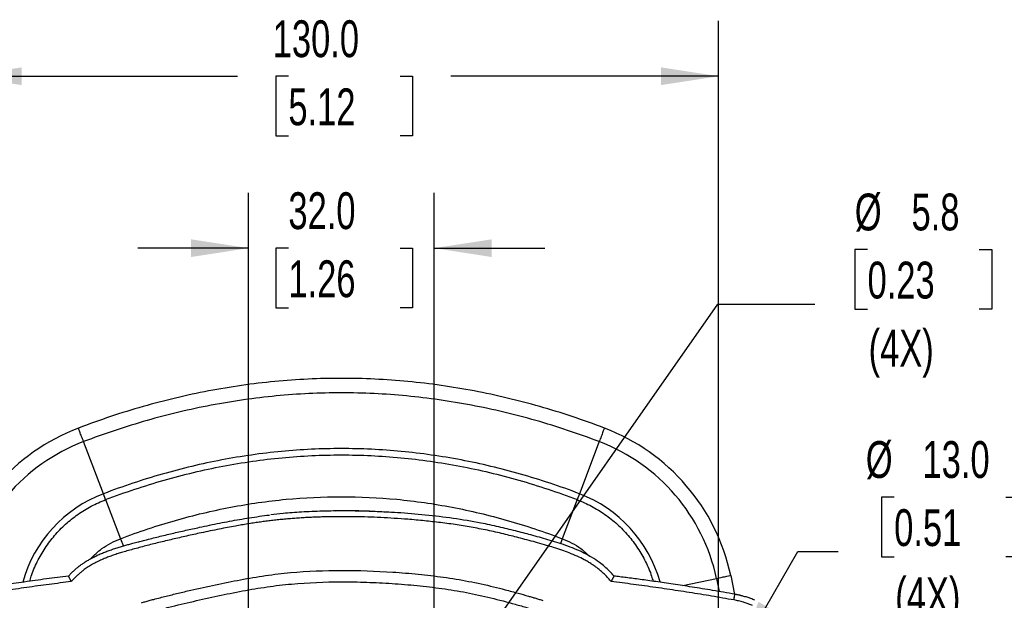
# Model space of a CAD drawing. Header units: millimetres. Extents: x 19 to 819, y 19 to 629.
# Tile 6 of 46: x 121 to 291, y 302 to 402. Entities that reach past the tile are written whole.
import ezdxf

# ---------------------------------------------------------------- set-up
doc = ezdxf.new("R2010")
doc.units = ezdxf.units.MM
doc.header["$LTSCALE"] = 3
doc.layers.add('DIMENSIONS', color=140, linetype='Continuous', lineweight=25)
doc.styles.add('SLDTEXTSTYLE0', font='TXT', dxfattribs={"width": 0.7})
doc.dimstyles.new('SLDDIMSTYLE0', dxfattribs={"dimtxt": 6.474023, "dimasz": 9.906, "dimexe": 0, "dimexo": 0.0625, "dimgap": 1.618506, "dimtad": 0, "dimtih": 1, "dimtoh": 1, "dimrnd": 1e-09, "dimzin": 4, "dimdsep": 46, "dimtxsty": 'SLDTEXTSTYLE0', "dimsah": 1, "dimcen": 0.09, "dimadec": 0, "dimazin": 1, "dimtfac": 1, "dimtofl": 0, "dimtmove": 0, "dimatfit": 3, "dimfxl": 0, "dimfrac": 2, "dimtolj": 1, "dimtzin": 12, "dimarcsym": 0})
doc.dimstyles.new('SLDDIMSTYLE1', dxfattribs={"dimtxt": 6.474023, "dimasz": 9.906, "dimexe": 0, "dimexo": 0.0625, "dimgap": 1.618506, "dimtad": 0, "dimtih": 1, "dimtoh": 1, "dimrnd": 1e-09, "dimzin": 4, "dimdsep": 46, "dimtxsty": 'SLDTEXTSTYLE0', "dimsah": 1, "dimcen": 0.09, "dimadec": 0, "dimazin": 1, "dimtfac": 1, "dimtmove": 0, "dimatfit": 0, "dimfxl": 0, "dimfrac": 2, "dimtolj": 1, "dimtzin": 12, "dimarcsym": 0})
doc.dimstyles.new('SLDDIMSTYLE3', dxfattribs={"dimtxt": 6.474023, "dimasz": 9.906, "dimexe": 0, "dimexo": 0.0625, "dimgap": 1.618506, "dimtad": 0, "dimtih": 1, "dimtoh": 1, "dimrnd": 1e-09, "dimzin": 12, "dimdsep": 46, "dimtxsty": 'SLDTEXTSTYLE0', "dimsah": 1, "dimcen": 0, "dimadec": 0, "dimazin": 3, "dimtfac": 1, "dimtofl": 0, "dimtmove": 0, "dimatfit": 3, "dimfxl": 0, "dimfrac": 2, "dimtolj": 1, "dimtzin": 12, "dimarcsym": 0})
doc.dimstyles.new('SLDDIMSTYLE4', dxfattribs={"dimtxt": 6.474023, "dimasz": 9.906, "dimexe": 0, "dimexo": 0.0625, "dimgap": 1.618506, "dimtad": 0, "dimtih": 1, "dimtoh": 1, "dimrnd": 1e-09, "dimzin": 4, "dimdsep": 46, "dimtxsty": 'SLDTEXTSTYLE0', "dimsah": 1, "dimcen": 0, "dimadec": 0, "dimazin": 1, "dimtfac": 1, "dimtofl": 0, "dimtmove": 0, "dimatfit": 3, "dimfxl": 0, "dimfrac": 2, "dimtolj": 1, "dimtzin": 12, "dimarcsym": 0})

# ---------------------------------------------------------------- blocks, each defined once
blk = doc.blocks.new('_D_11')
at = {"layer": 'DIMENSIONS'}
for p, q in [((160.57, 292.63), (160.57, 372.34)), ((192.57, 292.63), (192.57, 372.34)), ((160.57, 362.82), (141.52, 362.82)), ((167.44, 362.82), (165.26, 362.82)), ((165.26, 362.82), (165.26, 352.53)), ((186.68, 362.82), (188.85, 362.82)), ((188.85, 362.82), (188.85, 352.53)), ((192.57, 362.82), (211.62, 362.82)), ((165.26, 352.53), (167.44, 352.53)), ((188.85, 352.53), (186.68, 352.53))]:
    blk.add_line(p, q, dxfattribs=at)
for points in [[(160.57, 362.82), (150.67, 364.34), (150.67, 361.29)], [(192.57, 362.82), (202.48, 361.29), (202.48, 364.34)]]:
    blk.add_solid(points, dxfattribs=at)
at = {"layer": 'DIMENSIONS', "char_height": 6.35, "attachment_point": 1, "style": 'SLDTEXTSTYLE0'}
for s, insert in [('32.0', (167.44, 372.45)), ('1.26', (167.44, 360.72))]:
    blk.add_mtext(s, dxfattribs=dict(at, insert=insert))
blk = doc.blocks.new('_D_12')
at = {"layer": 'DIMENSIONS'}
for p, q in [((111.57, 299.73), (111.57, 401.98)), ((241.57, 299.73), (241.57, 401.98)), ((111.57, 392.45), (158.66, 392.45)), ((167.44, 392.45), (165.26, 392.45)), ((165.26, 392.45), (165.26, 382.16)), ((186.68, 392.45), (188.85, 392.45)), ((188.85, 392.45), (188.85, 382.16)), ((241.57, 392.45), (195.45, 392.45)), ((165.26, 382.16), (167.44, 382.16)), ((188.85, 382.16), (186.68, 382.16))]:
    blk.add_line(p, q, dxfattribs=at)
for points in [[(111.57, 392.45), (121.48, 390.93), (121.48, 393.98)], [(241.57, 392.45), (231.67, 393.98), (231.67, 390.93)]]:
    blk.add_solid(points, dxfattribs=at)
at = {"layer": 'DIMENSIONS', "char_height": 6.35, "attachment_point": 1, "style": 'SLDTEXTSTYLE0'}
for s, insert in [('130.0', (164.74, 402.09)), ('5.12', (167.44, 390.35))]:
    blk.add_mtext(s, dxfattribs=dict(at, insert=insert))
blk = doc.blocks.new('_D_13')
at = {"layer": 'DIMENSIONS'}
for p, q in [((267.25, 362.59), (265.07, 362.59)), ((265.07, 362.59), (265.07, 352.3)), ((286.48, 362.59), (288.66, 362.59)), ((288.66, 362.59), (288.66, 352.3)), ((194.24, 285.75), (241.47, 353.19)), ((241.47, 353.19), (258.14, 353.19)), ((265.07, 352.3), (267.25, 352.3)), ((288.66, 352.3), (286.48, 352.3))]:
    blk.add_line(p, q, dxfattribs=at)
blk.add_solid([(194.24, 285.75), (201.17, 292.99), (198.67, 294.74)], dxfattribs=at)
at = {"layer": 'DIMENSIONS', "char_height": 6.35, "attachment_point": 1, "style": 'SLDTEXTSTYLE0'}
for s, insert in [('%%c', (265.05, 372.23)), ('5.8', (274.83, 372.23)), ('0.23', (267.25, 360.49)), ('(4X)', (267.43, 348.75))]:
    blk.add_mtext(s, dxfattribs=dict(at, insert=insert))
blk = doc.blocks.new('_D_14')
at = {"layer": 'DIMENSIONS'}
for p, q in [((271.84, 319.92), (269.66, 319.92)), ((269.66, 319.92), (269.66, 309.63)), ((291.08, 319.92), (293.25, 319.92)), ((293.25, 319.92), (293.25, 309.63)), ((244.82, 292.51), (255.22, 310.52)), ((255.22, 310.52), (262.19, 310.52)), ((269.66, 309.63), (271.84, 309.63)), ((293.25, 309.63), (291.08, 309.63))]:
    blk.add_line(p, q, dxfattribs=at)
blk.add_solid([(244.82, 292.51), (251.1, 300.32), (248.46, 301.85)], dxfattribs=at)
at = {"layer": 'DIMENSIONS', "char_height": 6.35, "attachment_point": 1, "style": 'SLDTEXTSTYLE0'}
for s, insert in [('%%c', (266.95, 329.56)), ('13.0', (276.72, 329.56)), ('0.51', (271.84, 317.82)), ('(4X)', (272.02, 306.08))]:
    blk.add_mtext(s, dxfattribs=dict(at, insert=insert))

msp = doc.modelspace()

# ---------------------------------------------------------------- linework, layer by layer
for p, q in [((135.558, 320.49), (132.14, 329.468)), ((221.01, 329.468), (217.592, 320.49)), ((135.946, 319.47), (135.558, 320.49)), ((135.946, 319.47), (138.508, 312.741)), ((217.203, 319.47), (214.641, 312.741)), ((217.592, 320.49), (217.203, 319.47)), ((176.58, 317.532), (175.484, 317.501)), ((138.508, 312.741), (138.997, 311.457)), ((214.641, 312.741), (214.313, 311.878)), ((235.399, 304.64), (241.227, 305.885)), ((241.227, 305.885), (241.658, 303.617)), ((243.674, 306.408), (244.299, 303.115))]:
    msp.add_line(p, q)
for centre, radius, start, end in [((143.703, 299.097), 35, 110.844, 167.94214), ((209.446, 299.097), 35, 12.05786, 69.156), ((143.703, 299.097), 32.498, 110.844, 167.94214), ((209.446, 299.097), 32.498, 12.05786, 69.156), ((143.703, 299.097), 22.891, 110.844, 164.42672), ((209.446, 299.097), 22.891, 15.65272, 69.156)]:
    msp.add_arc(centre, radius, start, end)
for points, knots in [([(221.9, 331.806), (220.071, 332.502), (218.227, 333.161), (214.502, 334.403), (212.631, 334.982), (207.041, 336.578), (203.272, 337.478), (195.688, 338.922), (191.877, 339.467), (184.238, 340.194), (180.407, 340.377), (172.743, 340.377), (168.912, 340.194), (161.272, 339.467), (157.461, 338.922), (149.878, 337.478), (146.109, 336.578), (140.519, 334.982), (138.647, 334.403), (134.923, 333.161), (133.079, 332.502), (131.25, 331.806)], [0.41910394, 0.41910394, 0.41910394, 0.41910394, 0.42939977, 0.42939977, 0.43959084, 0.43959084, 0.45984966, 0.45984966, 0.47996028, 0.47996028, 0.5, 0.5, 0.52003973, 0.52003973, 0.54015035, 0.54015035, 0.56040916, 0.56040916, 0.57060023, 0.57060023, 0.58089607, 0.58089607, 0.58089607, 0.58089607]), ([(221.01, 329.468), (219.214, 330.152), (217.402, 330.799), (213.745, 332.018), (211.908, 332.586), (206.424, 334.152), (202.728, 335.034), (195.295, 336.449), (191.562, 336.984), (184.079, 337.696), (180.327, 337.875), (172.823, 337.875), (169.071, 337.696), (161.588, 336.984), (157.854, 336.449), (150.422, 335.034), (146.725, 334.152), (141.241, 332.586), (139.405, 332.018), (135.748, 330.799), (133.936, 330.152), (132.14, 329.468)], [0.41910394, 0.41910394, 0.41910394, 0.41910394, 0.42939977, 0.42939977, 0.43959084, 0.43959084, 0.45984966, 0.45984966, 0.47996028, 0.47996028, 0.5, 0.5, 0.52003973, 0.52003973, 0.54015035, 0.54015035, 0.56040916, 0.56040916, 0.57060023, 0.57060023, 0.58089607, 0.58089607, 0.58089607, 0.58089607]), ([(132.14, 329.468), (132.025, 329.769), (131.907, 330.078), (131.687, 330.658), (131.584, 330.926), (131.417, 331.366), (131.352, 331.536), (131.269, 331.756), (131.25, 331.806), (131.25, 331.806)], [0, 0, 0, 0, 0.25, 0.25, 0.5, 0.5, 0.75, 0.75, 1, 1, 1, 1]), ([(221.9, 331.806), (221.9, 331.806), (221.881, 331.756), (221.798, 331.536), (221.733, 331.366), (221.565, 330.926), (221.463, 330.658), (221.242, 330.078), (221.125, 329.769), (221.01, 329.468)], [0, 0, 0, 0, 0.25, 0.25, 0.5, 0.5, 0.75, 0.75, 1, 1, 1, 1]), ([(217.592, 320.49), (215.921, 321.126), (214.233, 321.729), (210.838, 322.86), (209.136, 323.387), (204.056, 324.837), (200.641, 325.652), (193.787, 326.957), (190.351, 327.449), (183.469, 328.104), (180.022, 328.269), (173.128, 328.269), (169.681, 328.104), (162.799, 327.449), (159.363, 326.957), (152.509, 325.652), (149.093, 324.837), (144.014, 323.387), (142.312, 322.86), (138.917, 321.729), (137.229, 321.126), (135.558, 320.49)], [0.41910394, 0.41910394, 0.41910394, 0.41910394, 0.42939977, 0.42939977, 0.43959084, 0.43959084, 0.45984966, 0.45984966, 0.47996028, 0.47996028, 0.5, 0.5, 0.52003973, 0.52003973, 0.54015035, 0.54015035, 0.56040916, 0.56040916, 0.57060023, 0.57060023, 0.58089607, 0.58089607, 0.58089607, 0.58089607]), ([(135.946, 319.47), (137.603, 320.101), (139.277, 320.699), (142.642, 321.82), (144.329, 322.342), (149.362, 323.779), (152.746, 324.587), (159.534, 325.879), (162.937, 326.366), (169.75, 327.014), (173.162, 327.177), (179.987, 327.177), (183.4, 327.014), (190.213, 326.366), (193.616, 325.879), (200.404, 324.587), (203.787, 323.779), (208.821, 322.342), (210.508, 321.82), (213.873, 320.699), (215.546, 320.101), (217.203, 319.47)], [0.41910394, 0.41910394, 0.41910394, 0.41910394, 0.42939977, 0.42939977, 0.43959084, 0.43959084, 0.45984966, 0.45984966, 0.47996028, 0.47996028, 0.5, 0.5, 0.52003973, 0.52003973, 0.54015035, 0.54015035, 0.56040916, 0.56040916, 0.57060023, 0.57060023, 0.58089607, 0.58089607, 0.58089607, 0.58089607]), ([(122.865, 305.37), (122.945, 305.67), (123.256, 306.844), (124.129, 308.788), (125.468, 311.151), (127.111, 313.322), (129.006, 315.275), (131.132, 316.971), (133.443, 318.412), (135.112, 319.117), (135.946, 319.47)], [0, 0, 0, 0, 0.0465837, 0.1827861, 0.3189884, 0.4551907, 0.591393, 0.7275954, 0.8637977, 1, 1, 1, 1]), ([(138.508, 312.741), (140.072, 313.336), (141.652, 313.901), (144.821, 314.957), (146.407, 315.448), (151.137, 316.798), (154.311, 317.555), (160.665, 318.765), (163.845, 319.22), (170.207, 319.825), (173.391, 319.977), (179.759, 319.977), (182.942, 319.825), (189.305, 319.22), (192.485, 318.765), (198.839, 317.555), (202.013, 316.798), (206.743, 315.448), (208.329, 314.957), (211.498, 313.901), (213.078, 313.336), (214.641, 312.741)], [0.41910394, 0.41910394, 0.41910394, 0.41910394, 0.42939977, 0.42939977, 0.43959084, 0.43959084, 0.45984966, 0.45984966, 0.47996028, 0.47996028, 0.5, 0.5, 0.52003973, 0.52003973, 0.54015035, 0.54015035, 0.56040916, 0.56040916, 0.57060023, 0.57060023, 0.58089607, 0.58089607, 0.58089607, 0.58089607]), ([(217.203, 319.47), (218.038, 319.117), (219.706, 318.412), (222.018, 316.971), (224.144, 315.275), (226.039, 313.322), (227.682, 311.152), (229.021, 308.788), (229.891, 306.853), (230.2, 305.689), (230.276, 305.4)], [0, 0, 0, 0, 0.1364103, 0.2728206, 0.4092308, 0.5456411, 0.6820514, 0.8184617, 0.954872, 1, 1, 1, 1]), ([(185.039, 317.268), (184.023, 317.328), (181.385, 317.482), (177.479, 317.54), (173.374, 317.495), (169.841, 317.342), (166.86, 317.125), (165.102, 316.924), (164.392, 316.843)], [0, 0, 0, 0, 0.1476509, 0.3833388, 0.5665214, 0.7431785, 0.8962677, 1, 1, 1, 1]), ([(181.83, 317.433), (181.688, 317.44), (179.94, 317.531), (178.189, 317.531), (176.58, 317.532)], [0, 0, 0, 0, 0.0807969, 1, 1, 1, 1]), ([(223.555, 306.291), (223.299, 306.582), (222.792, 307.157), (221.954, 307.932), (220.512, 309.087), (218.297, 310.398), (215.267, 311.627), (212.22, 312.555), (209.322, 313.359), (206.509, 314.106), (203.641, 314.802), (200.071, 315.562), (195.845, 316.264), (191.04, 316.828), (187.166, 317.175), (184.895, 317.28), (184.231, 317.311)], [0, 0, 0, 0, 0.0278872, 0.0552466, 0.0822102, 0.1610193, 0.2396471, 0.3174873, 0.3905576, 0.4565132, 0.5273325, 0.60331, 0.7196687, 0.8360727, 0.9521273, 1, 1, 1, 1]), ([(164.281, 315.828), (163.968, 315.789), (163.333, 315.71), (162.372, 315.577), (161.39, 315.432), (160.386, 315.274), (159.36, 315.104), (157.738, 314.819), (155.415, 314.375), (152.607, 313.789), (149.917, 313.199), (147.486, 312.641), (145.133, 312.075), (142.86, 311.504), (141.374, 311.107), (140.643, 310.912)], [0, 0, 0, 0, 0.0392118, 0.0793694, 0.120477, 0.1625385, 0.2055575, 0.2495374, 0.3670347, 0.4992717, 0.6056493, 0.7089002, 0.8090346, 0.9060638, 1, 1, 1, 1]), ([(152.118, 314.701), (152.695, 314.824), (153.85, 315.07), (155.578, 315.42), (157.298, 315.751), (159.012, 316.06), (160.727, 316.343), (162.442, 316.601), (163.589, 316.746), (164.161, 316.819)], [0, 0, 0, 0, 0.1448162, 0.28963737, 0.43221619, 0.57456236, 0.71665529, 0.85846972, 1, 1, 1, 1]), ([(170.405, 316.362), (170.056, 316.341), (169.36, 316.301), (168.323, 316.226), (167.296, 316.143), (166.281, 316.048), (165.277, 315.945), (164.612, 315.867), (164.281, 315.828)], [0, 0, 0, 0, 0.1708535, 0.3400067, 0.5074784, 0.6732879, 0.8374549, 1, 1, 1, 1]), ([(173.489, 316.489), (173.142, 316.478), (172.453, 316.458), (171.425, 316.415), (170.744, 316.38), (170.405, 316.362)], [0, 0, 0, 0, 0.3372151, 0.6705386, 1, 1, 1, 1]), ([(176.586, 316.533), (176.237, 316.531), (175.545, 316.528), (174.512, 316.514), (173.829, 316.497), (173.489, 316.489)], [0, 0, 0, 0, 0.3376241, 0.6709495, 1, 1, 1, 1]), ([(220.84, 307.54), (220.749, 307.611), (220.568, 307.753), (220.287, 307.959), (219.999, 308.161), (219.703, 308.359), (219.399, 308.553), (219.087, 308.743), (218.767, 308.928), (218.15, 309.269), (217.188, 309.744), (215.897, 310.287), (214.538, 310.78), (213.23, 311.204), (211.83, 311.617), (209.934, 312.154), (207.577, 312.795), (204.807, 313.499), (202.085, 314.124), (199.309, 314.67), (196.503, 315.133), (193.709, 315.514), (190.865, 315.83), (188.205, 316.069), (185.697, 316.25), (183.396, 316.38), (181.112, 316.471), (178.843, 316.526), (177.337, 316.531), (176.586, 316.533)], [0, 0, 0, 0, 0.0075328, 0.0151494, 0.022854, 0.0306505, 0.0385428, 0.0465347, 0.0546296, 0.0628312, 0.0928327, 0.1250984, 0.1547436, 0.1877771, 0.2154179, 0.2506141, 0.3172135, 0.3758754, 0.438305, 0.5006128, 0.5617257, 0.6250855, 0.6858198, 0.7496675, 0.8005228, 0.8509704, 0.9010234, 0.9506954, 1, 1, 1, 1]), ([(140.304, 311.854), (140.419, 311.886), (140.83, 311.997), (141.339, 312.132), (142.029, 312.314), (143.203, 312.619), (145.059, 313.085), (147.406, 313.647), (149.757, 314.187), (151.331, 314.53), (152.118, 314.701)], [0, 0, 0, 0, 0.02944008, 0.1050434, 0.13016423, 0.20548197, 0.40451156, 0.6024002, 0.80128529, 1, 1, 1, 1]), ([(133.329, 309.244), (133.961, 309.881), (135.451, 311.383), (137.391, 312.244), (138.508, 312.741)], [0, 0, 0, 0, 0.42383125, 1, 1, 1, 1]), ([(214.641, 312.741), (215.764, 312.252), (217.527, 311.485), (218.882, 310.139), (219.374, 309.65)], [0, 0, 0, 0, 0.6372867, 1, 1, 1, 1]), ([(133.131, 309.155), (133.256, 309.226), (133.505, 309.366), (133.883, 309.564), (134.262, 309.752), (134.643, 309.931), (135.024, 310.101), (135.406, 310.263), (135.789, 310.418), (136.173, 310.566), (136.557, 310.708), (136.942, 310.843), (137.328, 310.974), (137.713, 311.1), (138.1, 311.222), (138.486, 311.339), (138.986, 311.487), (139.591, 311.66), (140.069, 311.79), (140.304, 311.854)], [0, 0, 0, 0, 0.05599144, 0.11149515, 0.16655688, 0.22122242, 0.27554654, 0.32956303, 0.38330599, 0.43680767, 0.49009873, 0.54320533, 0.59614882, 0.64894645, 0.70161607, 0.75417352, 0.80663249, 0.90507554, 1, 1, 1, 1]), ([(140.643, 310.912), (140.294, 310.817), (139.639, 310.637), (138.723, 310.37), (137.874, 310.107), (137.067, 309.832), (136.278, 309.542), (135.777, 309.333), (135.534, 309.232)], [0, 0, 0, 0, 0.201353, 0.3785747, 0.5317114, 0.6971901, 0.8532388, 1, 1, 1, 1]), ([(129.54, 306.285), (129.609, 306.361), (129.746, 306.513), (129.958, 306.734), (130.174, 306.951), (130.396, 307.162), (130.682, 307.422), (130.966, 307.665), (131.247, 307.891), (131.577, 308.146), (132.085, 308.512), (132.648, 308.874), (133.019, 309.09), (133.131, 309.155)], [0, 0, 0, 0, 0.0666783, 0.1329844, 0.1991844, 0.2654757, 0.3314808, 0.4505102, 0.5087668, 0.5657655, 0.7208794, 0.9159772, 1, 1, 1, 1]), ([(134.896, 308.946), (134.758, 308.88), (134.484, 308.749), (134.083, 308.542), (133.695, 308.329), (133.319, 308.11), (132.956, 307.884), (132.606, 307.653), (132.21, 307.373), (131.773, 307.039), (131.303, 306.642), (130.858, 306.227), (130.436, 305.796), (130.176, 305.492), (130.046, 305.34)], [0, 0, 0, 0, 0.0754462, 0.1494773, 0.2221404, 0.2934857, 0.3635657, 0.4324364, 0.5001563, 0.6022865, 0.7030951, 0.8028193, 0.9017038, 1, 1, 1, 1]), ([(135.534, 309.232), (135.426, 309.185), (135.212, 309.093), (135.001, 308.995), (134.896, 308.946)], [0, 0, 0, 0, 0.5043716, 1, 1, 1, 1]), ([(142.107, 301.706), (142.314, 301.764), (142.755, 301.887), (143.463, 302.079), (144.325, 302.307), (145.299, 302.56), (146.7, 302.918), (148.467, 303.352), (151.31, 304.021), (154.888, 304.812), (159.173, 305.682), (163.482, 306.415), (169.284, 307.099), (176.618, 307.376), (183.957, 307.123), (189.813, 306.641), (194.176, 306.13), (198.512, 305.424), (202.042, 304.642), (204.885, 303.922), (206.883, 303.385), (208.442, 302.95), (209.441, 302.663), (210.08, 302.475), (210.689, 302.289), (211.102, 302.153), (211.3, 302.088)], [0, 0, 0, 0, 0.0091518, 0.0195798, 0.0312845, 0.0472444, 0.0625238, 0.0930077, 0.1249068, 0.1871968, 0.2494122, 0.311556, 0.3737231, 0.4986632, 0.6243715, 0.6869787, 0.7494536, 0.8118721, 0.8743845, 0.9037144, 0.9370838, 0.9626959, 0.9728041, 0.9814397, 0.9911296, 1, 1, 1, 1]), ([(223.034, 305.349), (222.963, 305.437), (222.821, 305.615), (222.599, 305.874), (222.37, 306.128), (222.133, 306.377), (221.889, 306.62), (221.638, 306.859), (221.379, 307.092), (221.114, 307.32), (220.931, 307.467), (220.84, 307.54)], [0, 0, 0, 0, 0.1095442, 0.2193037, 0.3293553, 0.4397751, 0.5506385, 0.6620198, 0.7739926, 0.886629, 1, 1, 1, 1]), ([(129.54, 306.285), (128.904, 306.205), (127.633, 306.047), (125.73, 305.797), (123.829, 305.539), (121.933, 305.272), (120.04, 304.996), (118.151, 304.711), (116.265, 304.417), (114.384, 304.115), (112.506, 303.803), (110.632, 303.484), (109.385, 303.263), (108.762, 303.153)], [0, 0, 0, 0, 0.09147289, 0.182836, 0.27408832, 0.36522884, 0.45625657, 0.54717053, 0.63796975, 0.72865326, 0.81922011, 0.90966934, 1, 1, 1, 1]), ([(130.046, 305.34), (130.031, 305.368), (130.011, 305.408), (129.983, 305.458), (129.953, 305.514), (129.915, 305.583), (129.877, 305.653), (129.836, 305.726), (129.773, 305.842), (129.712, 305.961), (129.651, 306.075), (129.607, 306.16), (129.567, 306.235), (129.541, 306.283), (129.54, 306.284), (129.54, 306.284)], [0, 0, 0, 0, 0.056347, 0.0806933, 0.1035274, 0.1698739, 0.2260157, 0.2522472, 0.3285583, 0.4862452, 0.5401566, 0.6532094, 0.7664283, 0.8815886, 1, 1, 1, 1]), ([(223.555, 306.292), (223.556, 306.292), (223.556, 306.292), (223.55, 306.282), (223.539, 306.263), (223.524, 306.236), (223.496, 306.184), (223.461, 306.12), (223.418, 306.041), (223.393, 305.995), (223.35, 305.918), (223.3, 305.829), (223.253, 305.741), (223.235, 305.709), (223.224, 305.689), (223.208, 305.659), (223.174, 305.598), (223.134, 305.525), (223.093, 305.453), (223.065, 305.403), (223.044, 305.366), (223.034, 305.349)], [0, 0, 0, 0, 0.0587917, 0.1163747, 0.1726922, 0.2546021, 0.2791519, 0.4256267, 0.4919293, 0.5142437, 0.5534747, 0.6960683, 0.7268152, 0.750674, 0.7654262, 0.771887, 0.814781, 0.8965059, 0.9243411, 0.9640834, 1, 1, 1, 1]), ([(244.387, 303.153), (243.737, 303.268), (242.46, 303.494), (240.579, 303.815), (238.769, 304.116), (237.03, 304.396), (235.361, 304.657), (233.765, 304.9), (232.24, 305.126), (230.786, 305.335), (229.405, 305.528), (228.095, 305.707), (226.858, 305.872), (225.693, 306.023), (224.6, 306.162), (223.896, 306.249), (223.555, 306.292)], [0, 0, 0, 0, 0.09404646, 0.18461737, 0.2717111, 0.35532628, 0.43546177, 0.51211667, 0.58529024, 0.65498196, 0.72119142, 0.78391838, 0.84316271, 0.89892438, 0.95120343, 1, 1, 1, 1]), ([(241.227, 305.885), (241.542, 305.953), (241.866, 306.022), (242.472, 306.151), (242.754, 306.211), (243.214, 306.31), (243.392, 306.348), (243.622, 306.397), (243.674, 306.408), (243.674, 306.408)], [0, 0, 0, 0, 0.25, 0.25, 0.5, 0.5, 0.75, 0.75, 1, 1, 1, 1]), ([(130.046, 305.34), (129.404, 305.261), (128.12, 305.102), (126.196, 304.853), (124.273, 304.594), (122.351, 304.325), (120.432, 304.046), (118.513, 303.758), (116.596, 303.46), (114.681, 303.153), (112.767, 302.835), (110.854, 302.509), (109.58, 302.283), (108.943, 302.17)], [0, 0, 0, 0, 0.0909264, 0.1818424, 0.2727503, 0.3636524, 0.454551, 0.5454486, 0.6363472, 0.7272494, 0.8181574, 0.9090735, 1, 1, 1, 1]), ([(142.646, 299.811), (143.328, 300.004), (144.029, 300.192), (145.432, 300.561), (147.537, 301.104), (151.056, 301.947), (155.302, 302.886), (159.542, 303.747), (163.769, 304.465), (169.404, 305.13), (175.142, 305.35), (180.957, 305.256), (185.301, 305.035), (189.625, 304.68), (193.91, 304.178), (198.136, 303.489), (202.326, 302.562), (205.129, 301.82), (207.239, 301.241), (208.648, 300.848), (210.015, 300.441), (210.675, 300.22)], [0, 0, 0, 0, 0.03125, 0.03125, 0.0625, 0.125, 0.1875, 0.25, 0.3125, 0.375, 0.5, 0.5625, 0.625, 0.6875, 0.75, 0.8125, 0.875, 0.9375, 0.9375, 0.96875, 1, 1, 1, 1]), ([(244.206, 302.17), (243.567, 302.284), (242.289, 302.51), (240.37, 302.838), (238.45, 303.156), (236.528, 303.464), (234.605, 303.763), (232.68, 304.052), (230.754, 304.331), (228.826, 304.601), (226.897, 304.86), (224.966, 305.111), (223.678, 305.269), (223.034, 305.349)], [0, 0, 0, 0, 0.09092657, 0.18184266, 0.27275058, 0.36365267, 0.45455127, 0.5454487, 0.6363473, 0.7272494, 0.81815733, 0.90907342, 1, 1, 1, 1]), ([(244.206, 302.17), (244.228, 302.289), (244.251, 302.417), (244.297, 302.665), (244.318, 302.785), (244.354, 302.978), (244.368, 303.053), (244.385, 303.142), (244.388, 303.158), (244.387, 303.153)], [0, 0, 0, 0, 0.25, 0.25, 0.5, 0.5, 0.75, 0.75, 1, 1, 1, 1]), ([(247.442, 301.222), (247.337, 301.265), (247.128, 301.35), (246.811, 301.469), (246.493, 301.581), (246.172, 301.687), (245.822, 301.794), (245.443, 301.9), (245.05, 301.998), (244.638, 302.087), (244.361, 302.14), (244.206, 302.17)], [0, 0, 0, 0, 0.1002928, 0.20042124, 0.30043093, 0.40036763, 0.50027718, 0.62546806, 0.74984264, 0.8600454, 1, 1, 1, 1]), ([(247.823, 302.142), (247.712, 302.188), (247.488, 302.279), (247.153, 302.405), (246.819, 302.523), (246.478, 302.635), (246.125, 302.742), (245.796, 302.835), (245.542, 302.902), (245.394, 302.938), (245.278, 302.966), (245.142, 302.997), (245.001, 303.028), (244.893, 303.05), (244.832, 303.063), (244.781, 303.073), (244.719, 303.086), (244.658, 303.098), (244.602, 303.11), (244.559, 303.118), (244.511, 303.128), (244.448, 303.141), (244.407, 303.149), (244.387, 303.153)], [0, 0, 0, 0, 0.1005686, 0.2016287, 0.2987625, 0.3971424, 0.5013223, 0.606367, 0.6831352, 0.7209112, 0.7330107, 0.7827179, 0.8383351, 0.8533731, 0.8747496, 0.8898933, 0.8975736, 0.9276674, 0.9413095, 0.9459697, 0.9643519, 0.9823945, 1, 1, 1, 1])]:
    msp.add_open_spline(points, degree=3, knots=knots)

# ---------------------------------------------------------------- dimensions: what is measured, and where the dimension line sits
at = {"layer": 'DIMENSIONS'}
for base, p1, p2, dimstyle, picture, middle in [((241.575, 392.453), (111.575, 295.918), (241.575, 295.918), 'SLDDIMSTYLE0', '_D_12', (177.056, 392.453)), ((160.575, 362.819), (192.575, 288.818), (160.575, 288.818), 'SLDDIMSTYLE1', '_D_11', (177.056, 362.819))]:
    dim = msp.add_linear_dim(base=base, p1=p1, p2=p2, dimstyle=dimstyle, dxfattribs=at)
    dim.commit()
    dim.dimension.update_dxf_attribs({"geometry": picture, "text_midpoint": middle, "dimtype": 160})
for p1, p2, dimstyle, picture, middle in [((190.911, 281.002), (194.239, 285.753), 'SLDDIMSTYLE3', '_D_13', (276.865, 356.535)), ((238.325, 281.248), (244.825, 292.507), 'SLDDIMSTYLE4', '_D_14', (281.456, 313.865))]:
    dim = msp.add_diameter_dim_2p(p1=p1, p2=p2, text='<>\\P(4X)', dimstyle=dimstyle, dxfattribs=at)
    dim.commit()
    dim.dimension.update_dxf_attribs({"geometry": picture, "text_midpoint": middle, "dimtype": 163})

doc.saveas('drawing.dxf')
